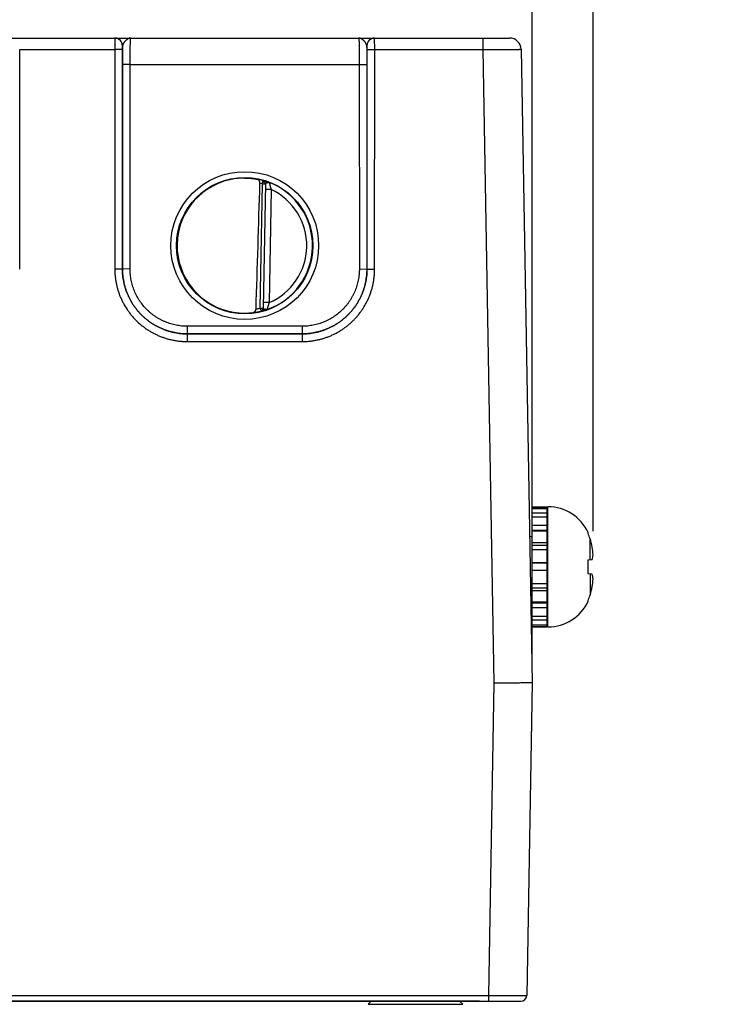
# Model space of a CAD drawing. Header units: inches. Extents: x 0 to 34, y 0 to 22.
# Tile 9 of 78: x 12.7 to 14.5, y 5.2 to 7.8. Entities that reach past the tile are written whole.
import ezdxf

# ---------------------------------------------------------------- set-up
doc = ezdxf.new("R2010")
doc.units = ezdxf.units.IN
doc.header["$LTSCALE"] = 1.87
doc.header["$MEASUREMENT"] = 0
doc.layers.get('0').update_dxf_attribs({"linetype": 'CONTINUOUS'})
doc.layers.add('DIMENSIONS', color=7, linetype='CONTINUOUS')
doc.styles.get("Standard").update_dxf_attribs({"font": 'txt', "width": 0.8})
doc.dimstyles.new('DIMSTYLE_1', dxfattribs={"dimtxt": 0.15625, "dimasz": 0.1875, "dimexe": 0.125, "dimexo": 0.0625, "dimgap": 0.09, "dimtad": 0, "dimtih": 1, "dimtoh": 1, "dimzin": 4, "dimdsep": 46, "dimtxsty": 'STANDARD', "dimblk": 'CLOSED', "dimblk1": 'CLOSED', "dimblk2": 'CLOSED', "dimcen": 0.09, "dimadec": 0, "dimazin": 0, "dimtfac": 1, "dimtofl": 0, "dimtmove": 0, "dimatfit": 3, "dimldrblk": 'CLOSED', "dimfxl": 1, "dimtolj": 1, "dimtzin": 4, "dimarcsym": 0})

# ---------------------------------------------------------------- blocks, each defined once
blk = doc.blocks.new('*D22')
at = {"layer": 'DIMENSIONS', "color": 2, "linetype": 'CONTINUOUS'}
blk.add_line((14.0405, 6.1321), (14.0405, 8.4305), dxfattribs=at)
at = {"layer": 'DIMENSIONS', "color": 2, "linetype": 'CONTINUOUS', "insert": (13.9624, 8.5086), "char_height": 0.15625, "width": 1.53125, "attachment_point": 1, "rotation": 90, "line_spacing_factor": 0.9}
blk.add_mtext('7.01{\\Ftxt.shx;\\W1.000000;\\H0.156250; }[178,1]', dxfattribs=at)
blk = doc.blocks.new('_CLOSED')
at = {"color": 0, "linetype": 'BYBLOCK'}
for p, q in [((0, 0), (-1, 0.167)), ((-1, 0.167), (-1, -0.167)), ((-1, -0.167), (0, 0)), ((-1, 0), (0, 0))]:
    blk.add_line(p, q, dxfattribs=at)
blk = doc.blocks.new('*D23')
at = {"layer": 'DIMENSIONS', "color": 2, "linetype": 'CONTINUOUS'}
for p, q in [((14.4196, 8.1441), (14.4196, 8.4305)), ((14.2, 8.009), (14.4196, 8.1441)), ((14.2, 6.4663), (14.2, 8.009))]:
    blk.add_line(p, q, dxfattribs=at)
at = {"layer": 'DIMENSIONS', "color": 2, "linetype": 'CONTINUOUS', "insert": (14.3415, 8.5086), "char_height": 0.15625, "width": 1.53125, "attachment_point": 1, "rotation": 90, "line_spacing_factor": 0.9}
blk.add_mtext('7.17{\\Ftxt.shx;\\W1.000000;\\H0.156250; }[182,2]', dxfattribs=at)

msp = doc.modelspace()

# ---------------------------------------------------------------- linework, layer by layer
at = {"color": 7, "linetype": 'CONTINUOUS'}
for p, q in [((9.9312, 7.7586), (13.9815, 7.7586)), ((12.9472, 7.7586), (12.947, 7.7284)), ((13.628, 7.7284), (13.6278, 7.7586)), ((13.9115, 7.7586), (13.9115, 7.7284)), ((12.6979, 7.153), (12.698, 7.7284)), ((12.698, 7.7284), (12.947, 7.7284)), ((12.967, 7.7285), (12.947, 7.7284)), ((12.947, 7.7284), (12.9471, 7.153)), ((12.9672, 7.7386), (12.967, 7.7285)), ((12.967, 7.7285), (12.9671, 7.1532)), ((12.9675, 7.7386), (12.9672, 7.7386)), ((12.9673, 7.6894), (12.9675, 7.7386)), ((13.6078, 7.7386), (13.6075, 7.7386)), ((13.6075, 7.7386), (13.6077, 7.6894)), ((13.608, 7.7285), (13.6078, 7.7386)), ((13.6079, 7.1532), (13.608, 7.7285)), ((13.608, 7.7285), (13.628, 7.7284)), ((13.6279, 7.153), (13.628, 7.7284)), ((13.628, 7.7284), (13.9115, 7.7284)), ((13.9115, 7.7284), (13.9405, 6.0688)), ((14.0115, 7.7291), (14.0405, 6.0696)), ((12.9672, 7.1533), (12.9673, 7.6894)), ((12.9873, 7.6892), (12.9673, 7.6894)), ((12.9872, 7.1531), (12.9873, 7.6892)), ((12.9873, 7.6892), (13.5877, 7.6892)), ((13.5877, 7.6892), (13.6077, 7.6894)), ((13.5877, 7.6892), (13.5878, 7.1531)), ((13.6077, 7.6894), (13.6078, 7.1533)), ((13.3332, 7.3764), (13.3355, 7.3847)), ((13.3355, 7.3847), (13.3355, 7.3851)), ((13.3283, 7.0507), (13.3339, 7.3755)), ((13.3418, 7.3754), (13.3339, 7.3755)), ((13.3418, 7.3766), (13.3361, 7.0502)), ((13.3566, 7.3618), (13.3416, 7.362)), ((13.3566, 7.3618), (13.3514, 7.0651)), ((12.9671, 7.1532), (12.9471, 7.153)), ((12.9671, 7.1532), (12.9672, 7.1533)), ((12.9872, 7.1531), (12.9672, 7.1533)), ((13.5878, 7.1531), (13.6078, 7.1533)), ((13.6079, 7.1532), (13.6078, 7.1533)), ((13.6079, 7.1532), (13.6279, 7.153)), ((13.3283, 7.0507), (13.3361, 7.0506)), ((13.3283, 7.0507), (13.3302, 7.0431)), ((13.3514, 7.0651), (13.3364, 7.0654)), ((13.3302, 7.0427), (13.3302, 7.0431)), ((13.4379, 7.0031), (13.1371, 7.0031)), ((13.1371, 7.0031), (13.1371, 6.9833)), ((13.4379, 7.0031), (13.4379, 6.9833)), ((13.1371, 6.9833), (13.4379, 6.9833)), ((13.4379, 6.9833), (13.1371, 6.9833)), ((13.1371, 6.9833), (13.1371, 6.9631)), ((13.4379, 6.9833), (13.4379, 6.9631)), ((13.1371, 6.9631), (13.4379, 6.9631)), ((14.0405, 6.5299), (14.0799, 6.5299)), ((14.0405, 6.2149), (14.0405, 6.5299)), ((14.0799, 6.2149), (14.0799, 6.5299)), ((14.0819, 6.2149), (14.0819, 6.5299)), ((14.0405, 6.5289), (14.0799, 6.5289)), ((14.0405, 6.5256), (14.0799, 6.5256)), ((14.0405, 6.5137), (14.0799, 6.5137)), ((14.0405, 6.5039), (14.0799, 6.5039)), ((14.0405, 6.4816), (14.0799, 6.4816)), ((14.0405, 6.4688), (14.0799, 6.4688)), ((14.0405, 6.4666), (14.0799, 6.4666)), ((14.1871, 6.4603), (14.1871, 6.4622)), ((14.0405, 6.4512), (14.0338, 6.4512)), ((14.0405, 6.4364), (14.0799, 6.4364)), ((14.0405, 6.4296), (14.0799, 6.4296)), ((14.1923, 6.3912), (14.1923, 6.4464)), ((14.0405, 6.418), (14.0799, 6.418)), ((14.0405, 6.3836), (14.0799, 6.3836)), ((14.0405, 6.3835), (14.0799, 6.3835)), ((14.1871, 6.3907), (14.1979, 6.3918)), ((14.1871, 6.3542), (14.1871, 6.3907)), ((14.0405, 6.3639), (14.0799, 6.3639)), ((14.1979, 6.353), (14.1871, 6.3542)), ((14.1923, 6.3536), (14.1923, 6.2985)), ((14.0405, 6.3292), (14.0799, 6.3292)), ((14.0405, 6.3172), (14.0799, 6.3172)), ((14.0405, 6.3107), (14.0799, 6.3107)), ((14.0405, 6.2937), (14.0366, 6.2937)), ((14.0405, 6.2812), (14.0799, 6.2812)), ((14.0405, 6.2782), (14.0799, 6.2782)), ((14.1871, 6.2826), (14.1871, 6.2845)), ((14.0405, 6.2659), (14.0799, 6.2659)), ((14.0405, 6.2435), (14.0799, 6.2435)), ((14.0405, 6.2333), (14.0799, 6.2333)), ((14.0405, 6.2207), (14.0799, 6.2207)), ((14.0405, 6.2166), (14.0799, 6.2166)), ((14.0405, 6.2149), (14.0799, 6.2149)), ((13.9405, 6.0688), (13.9262, 5.2488)), ((14.0405, 6.0696), (14.0262, 5.2486)), ((7.1402, 5.2488), (13.9262, 5.2488)), ((13.9262, 5.2488), (13.9262, 5.2339)), ((13.9262, 5.2488), (14.0262, 5.2486)), ((7.0552, 5.2339), (14.0112, 5.2339)), ((13.8828, 5.2339), (12.1413, 5.2339)), ((13.6185, 5.2339), (13.6105, 5.2259)), ((13.6186, 5.2339), (13.6105, 5.2259)), ((13.6105, 5.2259), (13.719, 5.2259)), ((13.6105, 5.2259), (13.6106, 5.2259)), ((13.719, 5.2259), (13.7501, 5.2259)), ((13.7501, 5.2259), (13.7989, 5.2259)), ((13.7989, 5.2259), (13.8586, 5.2259)), ((13.8506, 5.2339), (13.8586, 5.2259)), ((13.8506, 5.2339), (13.8586, 5.2259)), ((13.8585, 5.2259), (13.8586, 5.2259)), ((13.903, 5.2339), (13.8828, 5.2339)), ((13.8828, 5.2339), (13.8828, 5.2339)), ((13.903, 5.2339), (13.903, 5.2339)), ((13.949, 5.2339), (13.9492, 5.2339))]:
    msp.add_line(p, q, dxfattribs=at)
for centre, radius in [((13.2875, 7.2147), 0.1937), ((13.2875, 7.2146), 0.1787)]:
    msp.add_circle(centre, radius, dxfattribs=at)
for centre, radius, start, end in [((12.9472, 7.7386), 0.02, 359.995, 89.995), ((12.9475, 7.7386), 0.02, 359.9949, 89.9948), ((13.6275, 7.7386), 0.02, 90.0052, 180.0051), ((13.6278, 7.7386), 0.02, 90.005, 180.005), ((13.9815, 7.7286), 0.03, 1, 90), ((13.2866, 7.2216), 0.1701, 89.6908, 97.6004), ((13.2875, 7.2146), 0.1768, 74.2378, 79.1727), ((13.3332, 7.3768), 0.00866, 359.0033, 74.2791), ((13.3332, 7.3764), 0.00866, 359.0004, 74.2463), ((-111.1623, 11.0937), 124.5451, 358.138646, 358.290337), ((13.2875, 7.2146), 0.1681, 74.2378, 76.2776), ((13.3341, 7.3764), 0.00771, 358.9975, 1.5841), ((13.2875, 7.2146), 0.1776, 289.2017, 68.7984), ((13.2875, 7.2146), 0.1626, 293.1447, 64.8553), ((13.2875, 7.2146), 0.1689, 280.096, 283.9697), ((13.3283, 7.0507), 0.00787, 283.9618, 358.9995), ((13.3283, 7.0504), 0.00787, 283.9293, 358.9961), ((13.2863, 7.2076), 0.1699, 260.3962, 270.3988), ((13.2864, 7.2036), 0.1659, 270.3796, 277.8481), ((13.2875, 7.2146), 0.1768, 277.0061, 283.9694), ((14.0819, 6.4142), 0.1157, 24.4946, 90), ((14.074, 6.459), 0.00787, 318.2837, 360), ((14.0776, 6.4119), 0.1197, 16.7008, 23.8214), ((13.9461, 6.3725), 0.257, 11.5946, 16.7105), ((14.01, 6.394), 0.1902, 2.9646, 9.116), ((14.01, 6.3509), 0.1902, 350.884, 357.0354), ((14.0776, 6.3329), 0.1197, 336.1786, 343.2992), ((13.9461, 6.3724), 0.257, 343.2895, 348.4054), ((13.946, 6.3724), 0.2571, 347.6231, 348.4051), ((14.074, 6.2858), 0.00787, 0, 41.7163), ((14.0819, 6.3306), 0.1157, 270, 335.5054), ((14.0112, 5.2489), 0.015, 270.0029, 359), ((13.903, 5.2437), 0.00984, 269.9994, 274.3899)]:
    msp.add_arc(centre, radius, start, end, dxfattribs=at)
msp.add_ellipse((13.2875, 7.2147), major_axis=(0, 0.1771), ratio=1, start_param=0.132587, end_param=2.974099, dxfattribs=at)
for points, knots in [([(12.9888, 7.7586), (12.9886, 7.7586), (12.988, 7.7586), (12.9872, 7.7585), (12.9864, 7.7584), (12.9853, 7.7581), (12.9839, 7.7577), (12.9823, 7.757), (12.9807, 7.7561), (12.9791, 7.755), (12.9776, 7.7537), (12.9763, 7.7526), (12.9753, 7.7516), (12.9746, 7.7508), (12.9738, 7.75), (12.9731, 7.7492), (12.9724, 7.7483), (12.9717, 7.7475), (12.9711, 7.7466), (12.9705, 7.7457), (12.9699, 7.7448), (12.9694, 7.7439), (12.9689, 7.743), (12.9685, 7.7421), (12.9681, 7.7412), (12.9678, 7.7404), (12.9676, 7.7395), (12.9675, 7.7389), (12.9675, 7.7386)], [0, 0, 0, 0, 0.026145, 0.052369, 0.078796, 0.105533, 0.160272, 0.217156, 0.276559, 0.33866, 0.403366, 0.470418, 0.504687, 0.53935, 0.574316, 0.609489, 0.644756, 0.679998, 0.715081, 0.749862, 0.784187, 0.8179, 0.850849, 0.88289, 0.913883, 0.943732, 0.97241, 1, 1, 1, 1]), ([(12.9873, 7.6892), (12.9873, 7.6915), (12.9873, 7.696), (12.9873, 7.7028), (12.9873, 7.7094), (12.9874, 7.7158), (12.9874, 7.7219), (12.9875, 7.7277), (12.9876, 7.7332), (12.9877, 7.7382), (12.9878, 7.7421), (12.9879, 7.745), (12.988, 7.7469), (12.988, 7.7487), (12.9881, 7.7504), (12.9882, 7.7519), (12.9882, 7.7533), (12.9883, 7.7545), (12.9884, 7.7554), (12.9884, 7.7561), (12.9884, 7.7565), (12.9885, 7.7569), (12.9885, 7.7573), (12.9886, 7.7576), (12.9886, 7.7579), (12.9886, 7.7581), (12.9887, 7.7583), (12.9887, 7.7584), (12.9887, 7.7584), (12.9887, 7.7585), (12.9887, 7.7585), (12.9888, 7.7586), (12.9888, 7.7586), (12.9888, 7.7586), (12.9888, 7.7586), (12.9888, 7.7586), (12.9888, 7.7586)], [0, 0, 0, 0, 0.098183, 0.195347, 0.290566, 0.382934, 0.471571, 0.555633, 0.634321, 0.706886, 0.772639, 0.802764, 0.830956, 0.857151, 0.881285, 0.903302, 0.92315, 0.940783, 0.95616, 0.962991, 0.969246, 0.974922, 0.980015, 0.984523, 0.988445, 0.991781, 0.994531, 0.995688, 0.9967, 0.99757, 0.998298, 0.998891, 0.999357, 0.999547, 0.999714, 1, 1, 1, 1]), ([(13.6075, 7.7386), (13.6074, 7.7389), (13.6074, 7.7395), (13.6072, 7.7404), (13.6069, 7.7412), (13.6065, 7.7421), (13.6061, 7.743), (13.6056, 7.7439), (13.6051, 7.7448), (13.6045, 7.7457), (13.6039, 7.7466), (13.6032, 7.7475), (13.6026, 7.7483), (13.6016, 7.7495), (13.6007, 7.7505), (13.5997, 7.7516), (13.5987, 7.7526), (13.5974, 7.7537), (13.5958, 7.755), (13.5943, 7.7561), (13.5927, 7.757), (13.591, 7.7577), (13.5897, 7.7581), (13.5886, 7.7584), (13.5878, 7.7585), (13.587, 7.7586), (13.5864, 7.7586), (13.5862, 7.7586)], [0, 0, 0, 0, 0.02756, 0.056265, 0.086138, 0.117123, 0.149138, 0.182091, 0.215819, 0.250145, 0.284922, 0.320003, 0.355245, 0.390514, 0.460648, 0.495311, 0.52958, 0.596633, 0.661341, 0.723438, 0.782841, 0.839731, 0.894462, 0.921202, 0.947637, 0.973866, 1, 1, 1, 1]), ([(13.5862, 7.7586), (13.5862, 7.7586), (13.5862, 7.7586), (13.5862, 7.7586), (13.5862, 7.7586), (13.5862, 7.7586), (13.5862, 7.7585), (13.5863, 7.7585), (13.5863, 7.7584), (13.5863, 7.7584), (13.5863, 7.7583), (13.5864, 7.7581), (13.5864, 7.7579), (13.5864, 7.7576), (13.5865, 7.7573), (13.5865, 7.7569), (13.5865, 7.7565), (13.5866, 7.7561), (13.5866, 7.7554), (13.5867, 7.7545), (13.5868, 7.7533), (13.5868, 7.7519), (13.5869, 7.7504), (13.587, 7.7487), (13.587, 7.7469), (13.5871, 7.745), (13.5872, 7.7421), (13.5873, 7.7382), (13.5874, 7.7332), (13.5875, 7.7277), (13.5875, 7.7219), (13.5876, 7.7158), (13.5877, 7.7094), (13.5877, 7.7028), (13.5877, 7.696), (13.5877, 7.6915), (13.5877, 7.6892)], [0, 0, 0, 0, 0.000286, 0.000453, 0.000643, 0.001109, 0.001702, 0.00243, 0.0033, 0.004312, 0.005469, 0.008219, 0.011555, 0.015477, 0.019985, 0.025078, 0.030754, 0.037009, 0.04384, 0.059217, 0.07685, 0.096698, 0.118715, 0.142849, 0.169044, 0.197236, 0.227361, 0.293114, 0.365679, 0.444367, 0.528429, 0.617066, 0.709434, 0.804653, 0.901817, 1, 1, 1, 1]), ([(13.9115, 7.7284), (13.9148, 7.7284), (13.9213, 7.7284), (13.931, 7.7285), (13.9404, 7.7285), (13.9497, 7.7286), (13.9585, 7.7286), (13.9669, 7.7287), (13.9736, 7.7287), (13.9786, 7.7288), (13.9822, 7.7288), (13.9856, 7.7288), (13.9888, 7.7289), (13.9918, 7.7289), (13.9946, 7.7289), (13.9972, 7.7289), (13.9996, 7.729), (14.0019, 7.729), (14.0036, 7.729), (14.0048, 7.729), (14.0057, 7.729), (14.0065, 7.729), (14.0072, 7.7291), (14.0079, 7.7291), (14.0085, 7.7291), (14.0091, 7.7291), (14.0096, 7.7291), (14.01, 7.7291), (14.0104, 7.7291), (14.0106, 7.7291), (14.0108, 7.7291), (14.0109, 7.7291), (14.011, 7.7291), (14.0112, 7.7291), (14.0112, 7.7291), (14.0113, 7.7291), (14.0114, 7.7291), (14.0114, 7.7291), (14.0115, 7.7291), (14.0115, 7.7291), (14.0115, 7.7291), (14.0115, 7.7291), (14.0115, 7.7291), (14.0115, 7.7291), (14.0115, 7.7291), (14.0115, 7.7291), (14.0115, 7.7291)], [0, 0, 0, 0, 0.098012, 0.195081, 0.290272, 0.382667, 0.471378, 0.55555, 0.634372, 0.671538, 0.707085, 0.74093, 0.772989, 0.803187, 0.83145, 0.857709, 0.881903, 0.903971, 0.923862, 0.932976, 0.941528, 0.949512, 0.956925, 0.963761, 0.970016, 0.975687, 0.980771, 0.985263, 0.989162, 0.990889, 0.992466, 0.993893, 0.995171, 0.996299, 0.997278, 0.998106, 0.998783, 0.999066, 0.999311, 0.999518, 0.999688, 0.99982, 0.999916, 0.999974, 0.999991, 1, 1, 1, 1]), ([(13.2875, 7.3918), (13.2906, 7.3917), (13.2966, 7.3915), (13.3053, 7.3908), (13.3133, 7.3897), (13.3183, 7.3887), (13.3207, 7.3882)], [0, 0, 0, 0, 0.277541, 0.53923, 0.781189, 1, 1, 1, 1]), ([(13.3274, 7.3779), (13.3274, 7.3783), (13.3274, 7.3789), (13.3273, 7.3799), (13.3271, 7.3809), (13.3269, 7.3818), (13.3266, 7.3827), (13.3262, 7.3838), (13.3256, 7.3848), (13.325, 7.3857), (13.3244, 7.3862), (13.3239, 7.3867), (13.3233, 7.3872), (13.3227, 7.3875), (13.322, 7.3878), (13.3214, 7.3881), (13.3209, 7.3882), (13.3207, 7.3882)], [0, 0, 0, 0, 0.076188, 0.151509, 0.225275, 0.296991, 0.36635, 0.433206, 0.559366, 0.619072, 0.67681, 0.732881, 0.787617, 0.841362, 0.894459, 0.947237, 1, 1, 1, 1]), ([(13.3355, 7.3851), (13.3355, 7.3851), (13.3355, 7.3851), (13.3355, 7.3851), (13.3355, 7.3851), (13.3355, 7.3851), (13.3355, 7.3851), (13.3356, 7.3851), (13.3356, 7.3851), (13.3356, 7.3851), (13.3356, 7.3851), (13.3357, 7.3851), (13.3358, 7.3851), (13.3358, 7.3851), (13.3359, 7.3851), (13.336, 7.385), (13.3362, 7.385), (13.3365, 7.385), (13.3367, 7.3849), (13.337, 7.3848), (13.3375, 7.3847), (13.3382, 7.3845), (13.3391, 7.3843), (13.3402, 7.384), (13.3413, 7.3837), (13.3425, 7.3833), (13.3439, 7.3829), (13.3453, 7.3824), (13.3468, 7.3819), (13.3481, 7.3815), (13.3492, 7.3811), (13.3503, 7.3807), (13.3511, 7.3804), (13.3517, 7.3802)], [0, 0, 0, 0, 0.000267, 0.000574, 0.000975, 0.001495, 0.002146, 0.002932, 0.003855, 0.004919, 0.00747, 0.010594, 0.014295, 0.01857, 0.023412, 0.028817, 0.041296, 0.055969, 0.072796, 0.091736, 0.112752, 0.160873, 0.216788, 0.280057, 0.350261, 0.427016, 0.509899, 0.598412, 0.692129, 0.790665, 0.84158, 0.893491, 1, 1, 1, 1]), ([(13.3418, 7.3766), (13.3418, 7.3769), (13.3418, 7.3774), (13.3416, 7.378), (13.3415, 7.3785), (13.3414, 7.3789), (13.3411, 7.3794), (13.3408, 7.3799), (13.3405, 7.3803), (13.3402, 7.3806), (13.3399, 7.3808), (13.3396, 7.381), (13.3392, 7.3811), (13.3389, 7.3812), (13.3385, 7.3813), (13.338, 7.3813), (13.3375, 7.3812), (13.337, 7.3811), (13.3366, 7.3809), (13.3362, 7.3807), (13.3359, 7.3805), (13.3355, 7.3802), (13.3352, 7.3799), (13.3349, 7.3795), (13.3346, 7.3791), (13.3343, 7.3787), (13.3339, 7.3782), (13.3335, 7.3774), (13.3333, 7.3767), (13.3332, 7.3764)], [0, 0, 0, 0, 0.069456, 0.103089, 0.135895, 0.16783, 0.198873, 0.258195, 0.28657, 0.314136, 0.341003, 0.367368, 0.393455, 0.419483, 0.445672, 0.47223, 0.526969, 0.555409, 0.584628, 0.614688, 0.645661, 0.67762, 0.710594, 0.744559, 0.779452, 0.815177, 0.851571, 0.925534, 1, 1, 1, 1]), ([(13.3332, 7.3764), (13.3333, 7.3764), (13.3335, 7.3763), (13.3337, 7.3761), (13.3338, 7.3759), (13.3339, 7.3758), (13.3339, 7.3756), (13.3339, 7.3755), (13.3339, 7.3755)], [0, 0, 0, 0, 0.249784, 0.499547, 0.624708, 0.74984, 0.874934, 1, 1, 1, 1]), ([(13.3418, 7.3766), (13.3418, 7.3767), (13.3418, 7.3768), (13.3419, 7.377), (13.342, 7.3772), (13.3421, 7.3774), (13.3423, 7.3775), (13.3424, 7.3777), (13.3426, 7.3779), (13.3429, 7.3781), (13.3433, 7.3784), (13.3437, 7.3786), (13.344, 7.3787), (13.3443, 7.3789), (13.3447, 7.3791), (13.345, 7.3792), (13.3454, 7.3794), (13.3458, 7.3795), (13.3462, 7.3796), (13.3466, 7.3798), (13.3471, 7.3799), (13.3476, 7.3801), (13.3482, 7.3802), (13.3486, 7.3803), (13.3489, 7.3803), (13.3492, 7.3804), (13.3495, 7.3804), (13.3498, 7.3804), (13.3502, 7.3804), (13.3506, 7.3804), (13.3509, 7.3804), (13.3511, 7.3803), (13.3513, 7.3803), (13.3515, 7.3802), (13.3516, 7.3802), (13.3517, 7.3802)], [0, 0, 0, 0, 0.017515, 0.035215, 0.053583, 0.073058, 0.093895, 0.116231, 0.140133, 0.165621, 0.221283, 0.251385, 0.282865, 0.315572, 0.349362, 0.384106, 0.419701, 0.456073, 0.493087, 0.530499, 0.568085, 0.643132, 0.680434, 0.717622, 0.754708, 0.773106, 0.791328, 0.827169, 0.862246, 0.896557, 0.930292, 0.947336, 0.964742, 0.982388, 1, 1, 1, 1]), ([(13.3517, 7.3802), (13.3517, 7.3802), (13.3517, 7.3801), (13.3517, 7.38), (13.3518, 7.3799), (13.3518, 7.3797), (13.3519, 7.3794), (13.352, 7.379), (13.3521, 7.3783), (13.3523, 7.3776), (13.3525, 7.3769), (13.3526, 7.3764), (13.3527, 7.3758), (13.3529, 7.3752), (13.353, 7.3746), (13.3533, 7.3737), (13.3535, 7.3728), (13.3537, 7.3719), (13.354, 7.3709), (13.3543, 7.3696), (13.3547, 7.3684), (13.355, 7.3673), (13.3553, 7.3663), (13.3558, 7.3644), (13.3562, 7.3628), (13.3566, 7.3618)], [0, 0, 0, 0, 0.002387, 0.007692, 0.015874, 0.026864, 0.040586, 0.056934, 0.097053, 0.146195, 0.173808, 0.203253, 0.234398, 0.267105, 0.301239, 0.33667, 0.410962, 0.449592, 0.489073, 0.570216, 0.653693, 0.696114, 0.7389, 0.825314, 1, 1, 1, 1]), ([(12.9471, 7.153), (12.9471, 7.1499), (12.9472, 7.1437), (12.9479, 7.1344), (12.9491, 7.1251), (12.9507, 7.1159), (12.9527, 7.1068), (12.9552, 7.0979), (12.9581, 7.089), (12.9615, 7.0803), (12.9653, 7.0718), (12.9709, 7.0607), (12.9773, 7.05), (12.9844, 7.0398), (12.9921, 7.03), (13.0025, 7.0185), (13.0141, 7.008), (13.0239, 7.0004), (13.0315, 6.995), (13.0394, 6.99), (13.0475, 6.9854), (13.0558, 6.9812), (13.0644, 6.9775), (13.0731, 6.9741), (13.0819, 6.9712), (13.0909, 6.9687), (13.1, 6.9667), (13.1092, 6.9651), (13.1185, 6.9639), (13.1278, 6.9632), (13.134, 6.9631), (13.1371, 6.9631)], [0, 0, 0, 0, 0.031251, 0.062502, 0.093754, 0.125005, 0.156256, 0.187507, 0.218758, 0.25001, 0.281261, 0.312513, 0.374997, 0.406248, 0.4375, 0.499985, 0.562469, 0.593721, 0.624973, 0.656225, 0.687477, 0.718729, 0.749982, 0.781234, 0.812486, 0.843738, 0.874991, 0.906243, 0.937495, 0.968748, 1, 1, 1, 1]), ([(12.9671, 7.1532), (12.9671, 7.1504), (12.9672, 7.1449), (12.9678, 7.1365), (12.9689, 7.1283), (12.9703, 7.12), (12.9721, 7.1119), (12.9743, 7.1038), (12.977, 7.0959), (12.98, 7.0881), (12.9834, 7.0805), (12.9871, 7.073), (12.9912, 7.0658), (12.9957, 7.0587), (13.0005, 7.0519), (13.0056, 7.0453), (13.0111, 7.039), (13.0168, 7.033), (13.0229, 7.0272), (13.0292, 7.0218), (13.0358, 7.0166), (13.0426, 7.0118), (13.0497, 7.0074), (13.0569, 7.0033), (13.0644, 6.9995), (13.072, 6.9961), (13.0798, 6.9931), (13.0877, 6.9905), (13.0958, 6.9883), (13.1039, 6.9864), (13.1121, 6.985), (13.1204, 6.984), (13.1288, 6.9834), (13.1343, 6.9833), (13.1371, 6.9833)], [0, 0, 0, 0, 0.03125, 0.062499, 0.093749, 0.124999, 0.156248, 0.187498, 0.218748, 0.249997, 0.281247, 0.312497, 0.343747, 0.374996, 0.406246, 0.437496, 0.468746, 0.499996, 0.531246, 0.562496, 0.593746, 0.624996, 0.656246, 0.687496, 0.718746, 0.749996, 0.781247, 0.812497, 0.843747, 0.874998, 0.906248, 0.937499, 0.968749, 1, 1, 1, 1]), ([(13.1371, 6.9833), (13.1343, 6.9833), (13.1288, 6.9834), (13.1205, 6.984), (13.1122, 6.9851), (13.104, 6.9865), (13.0958, 6.9883), (13.0878, 6.9905), (13.0798, 6.9932), (13.0721, 6.9962), (13.0644, 6.9995), (13.057, 7.0033), (13.0497, 7.0074), (13.0427, 7.0119), (13.0358, 7.0167), (13.0293, 7.0218), (13.0229, 7.0273), (13.0169, 7.033), (13.0111, 7.0391), (13.0057, 7.0454), (13.0006, 7.052), (12.9957, 7.0588), (12.9913, 7.0659), (12.9872, 7.0731), (12.9834, 7.0806), (12.98, 7.0882), (12.977, 7.096), (12.9744, 7.1039), (12.9722, 7.112), (12.9704, 7.1201), (12.9689, 7.1283), (12.9679, 7.1366), (12.9673, 7.1449), (12.9672, 7.1505), (12.9672, 7.1533)], [0, 0, 0, 0, 0.03125, 0.062501, 0.093751, 0.125001, 0.156251, 0.187502, 0.218752, 0.250002, 0.281252, 0.312502, 0.343752, 0.375002, 0.406252, 0.437502, 0.468752, 0.500002, 0.531252, 0.562502, 0.593752, 0.625002, 0.656252, 0.687501, 0.718751, 0.750001, 0.781251, 0.812501, 0.843751, 0.875001, 0.90625, 0.9375, 0.96875, 1, 1, 1, 1]), ([(13.1371, 7.0031), (13.1359, 7.0031), (13.1334, 7.0031), (13.1298, 7.0033), (13.1261, 7.0035), (13.1212, 7.0039), (13.1151, 7.0047), (13.1079, 7.0059), (13.1007, 7.0075), (13.0936, 7.0095), (13.0866, 7.0118), (13.0797, 7.0145), (13.073, 7.0175), (13.0664, 7.0208), (13.06, 7.0244), (13.0538, 7.0283), (13.0477, 7.0326), (13.0419, 7.0371), (13.0364, 7.0419), (13.0293, 7.0487), (13.021, 7.0578), (13.0122, 7.0696), (13.0047, 7.0823), (12.9994, 7.0934), (12.9959, 7.1026), (12.9936, 7.1096), (12.9916, 7.1167), (12.99, 7.1238), (12.9887, 7.1311), (12.988, 7.1372), (12.9876, 7.1421), (12.9873, 7.1457), (12.9872, 7.1494), (12.9872, 7.1519), (12.9872, 7.1531)], [0, 0, 0, 0, 0.015627, 0.031255, 0.046883, 0.06251, 0.093763, 0.125015, 0.156268, 0.18752, 0.218773, 0.250025, 0.281278, 0.31253, 0.343783, 0.375035, 0.406287, 0.437539, 0.468792, 0.500044, 0.562529, 0.625014, 0.687499, 0.749983, 0.781235, 0.812486, 0.843738, 0.874989, 0.906241, 0.937492, 0.953119, 0.968746, 0.984373, 1, 1, 1, 1]), ([(13.6078, 7.1533), (13.6078, 7.1505), (13.6077, 7.1449), (13.6071, 7.1366), (13.606, 7.1283), (13.6046, 7.1201), (13.6028, 7.112), (13.6006, 7.1039), (13.5979, 7.096), (13.5949, 7.0882), (13.5916, 7.0806), (13.5878, 7.0731), (13.5837, 7.0659), (13.5792, 7.0588), (13.5744, 7.052), (13.5693, 7.0454), (13.5638, 7.0391), (13.5581, 7.033), (13.5521, 7.0273), (13.5457, 7.0218), (13.5392, 7.0167), (13.5323, 7.0119), (13.5253, 7.0074), (13.518, 7.0033), (13.5106, 6.9995), (13.5029, 6.9962), (13.4951, 6.9932), (13.4872, 6.9905), (13.4792, 6.9883), (13.471, 6.9865), (13.4628, 6.9851), (13.4545, 6.984), (13.4462, 6.9834), (13.4406, 6.9833), (13.4379, 6.9833)], [0, 0, 0, 0, 0.03125, 0.0625, 0.09375, 0.124999, 0.156249, 0.187499, 0.218749, 0.249999, 0.281249, 0.312499, 0.343748, 0.374998, 0.406248, 0.437498, 0.468748, 0.499998, 0.531248, 0.562498, 0.593748, 0.624998, 0.656248, 0.687498, 0.718748, 0.749998, 0.781248, 0.812498, 0.843749, 0.874999, 0.906249, 0.937499, 0.96875, 1, 1, 1, 1]), ([(13.4379, 6.9833), (13.4407, 6.9833), (13.4462, 6.9834), (13.4546, 6.984), (13.4628, 6.985), (13.4711, 6.9864), (13.4792, 6.9883), (13.4873, 6.9905), (13.4952, 6.9931), (13.503, 6.9961), (13.5106, 6.9995), (13.5181, 7.0033), (13.5253, 7.0074), (13.5324, 7.0118), (13.5392, 7.0166), (13.5458, 7.0218), (13.5521, 7.0272), (13.5581, 7.033), (13.5639, 7.039), (13.5693, 7.0453), (13.5745, 7.0519), (13.5793, 7.0587), (13.5838, 7.0658), (13.5879, 7.073), (13.5916, 7.0805), (13.595, 7.0881), (13.598, 7.0959), (13.6006, 7.1038), (13.6029, 7.1119), (13.6047, 7.12), (13.6061, 7.1283), (13.6071, 7.1365), (13.6078, 7.1449), (13.6079, 7.1504), (13.6079, 7.1532)], [0, 0, 0, 0, 0.031251, 0.062501, 0.093752, 0.125002, 0.156253, 0.187503, 0.218753, 0.250004, 0.281254, 0.312504, 0.343754, 0.375004, 0.406254, 0.437504, 0.468754, 0.500004, 0.531254, 0.562504, 0.593754, 0.625004, 0.656253, 0.687503, 0.718753, 0.750003, 0.781252, 0.812502, 0.843752, 0.875001, 0.906251, 0.937501, 0.96875, 1, 1, 1, 1]), ([(13.5878, 7.1531), (13.5878, 7.1519), (13.5878, 7.1494), (13.5876, 7.1457), (13.5874, 7.1421), (13.587, 7.1372), (13.5863, 7.1311), (13.585, 7.1238), (13.5834, 7.1167), (13.5814, 7.1096), (13.5791, 7.1026), (13.5765, 7.0957), (13.5735, 7.089), (13.5702, 7.0824), (13.5665, 7.076), (13.5626, 7.0697), (13.5584, 7.0637), (13.5538, 7.0579), (13.549, 7.0523), (13.5423, 7.0452), (13.5332, 7.037), (13.5213, 7.0282), (13.5087, 7.0206), (13.4976, 7.0154), (13.4884, 7.0118), (13.4814, 7.0095), (13.4743, 7.0075), (13.4671, 7.0059), (13.4599, 7.0047), (13.4538, 7.0039), (13.4489, 7.0035), (13.4452, 7.0033), (13.4415, 7.0031), (13.4391, 7.0031), (13.4379, 7.0031)], [0, 0, 0, 0, 0.015627, 0.031254, 0.046881, 0.062508, 0.093759, 0.125011, 0.156262, 0.187514, 0.218765, 0.250017, 0.281269, 0.31252, 0.343772, 0.375024, 0.406276, 0.437528, 0.46878, 0.500032, 0.562517, 0.625003, 0.687488, 0.749975, 0.781227, 0.81248, 0.843732, 0.874985, 0.906237, 0.93749, 0.953117, 0.968745, 0.984373, 1, 1, 1, 1]), ([(13.4379, 6.9631), (13.441, 6.9631), (13.4472, 6.9632), (13.4565, 6.9639), (13.4658, 6.9651), (13.475, 6.9667), (13.4841, 6.9687), (13.4931, 6.9712), (13.5019, 6.9741), (13.5106, 6.9775), (13.5191, 6.9812), (13.5275, 6.9854), (13.5356, 6.99), (13.5435, 6.995), (13.5511, 7.0004), (13.5585, 7.0061), (13.5655, 7.0122), (13.5723, 7.0187), (13.5787, 7.0254), (13.5848, 7.0325), (13.5906, 7.0398), (13.5959, 7.0474), (13.6009, 7.0553), (13.6055, 7.0634), (13.6097, 7.0718), (13.6135, 7.0803), (13.6168, 7.089), (13.6198, 7.0979), (13.6223, 7.1068), (13.6243, 7.1159), (13.6259, 7.1251), (13.6271, 7.1344), (13.6277, 7.1437), (13.6279, 7.1499), (13.6279, 7.153)], [0, 0, 0, 0, 0.031251, 0.062501, 0.093752, 0.125002, 0.156253, 0.187503, 0.218754, 0.250004, 0.281255, 0.312505, 0.343755, 0.375006, 0.406256, 0.437506, 0.468756, 0.500006, 0.531256, 0.562506, 0.593756, 0.625006, 0.656255, 0.687505, 0.718755, 0.750004, 0.781254, 0.812503, 0.843753, 0.875002, 0.906252, 0.937501, 0.968751, 1, 1, 1, 1]), ([(13.3091, 7.0392), (13.3095, 7.0393), (13.3103, 7.0394), (13.3112, 7.0397), (13.3119, 7.04), (13.3126, 7.0404), (13.3132, 7.0408), (13.3138, 7.0413), (13.3144, 7.0418), (13.3149, 7.0425), (13.3154, 7.0431), (13.3159, 7.0439), (13.3163, 7.0447), (13.3166, 7.0455), (13.3169, 7.0467), (13.3171, 7.0477), (13.3171, 7.0484)], [0, 0, 0, 0, 0.111901, 0.167869, 0.224091, 0.280795, 0.338235, 0.396681, 0.456407, 0.517684, 0.580758, 0.645831, 0.713023, 0.782336, 0.853604, 1, 1, 1, 1]), ([(13.3459, 7.0469), (13.3453, 7.0468), (13.3443, 7.0464), (13.3427, 7.0459), (13.3411, 7.0454), (13.3397, 7.045), (13.3383, 7.0446), (13.337, 7.0442), (13.3358, 7.0439), (13.3347, 7.0436), (13.3337, 7.0434), (13.3328, 7.0432), (13.3321, 7.043), (13.3316, 7.043), (13.3313, 7.0429), (13.3311, 7.0428), (13.3308, 7.0428), (13.3307, 7.0428), (13.3305, 7.0428), (13.3305, 7.0427), (13.3304, 7.0427), (13.3303, 7.0427), (13.3303, 7.0427), (13.3302, 7.0427), (13.3302, 7.0427), (13.3302, 7.0427), (13.3302, 7.0427), (13.3302, 7.0427), (13.3302, 7.0427), (13.3302, 7.0427), (13.3302, 7.0427), (13.3302, 7.0427), (13.3302, 7.0427)], [0, 0, 0, 0, 0.106342, 0.209026, 0.307451, 0.401129, 0.489643, 0.572502, 0.649262, 0.719515, 0.782822, 0.838783, 0.887002, 0.908076, 0.92706, 0.943916, 0.95861, 0.971105, 0.976518, 0.981368, 0.985651, 0.98936, 0.992494, 0.995056, 0.996124, 0.997051, 0.99784, 0.998493, 0.999016, 0.999419, 0.999728, 1, 1, 1, 1]), ([(13.3459, 7.0469), (13.3458, 7.0469), (13.3456, 7.0468), (13.3453, 7.0468), (13.345, 7.0467), (13.3447, 7.0467), (13.3443, 7.0467), (13.3439, 7.0467), (13.3435, 7.0467), (13.3431, 7.0467), (13.3427, 7.0468), (13.3423, 7.0469), (13.3418, 7.047), (13.3414, 7.047), (13.341, 7.0472), (13.3406, 7.0473), (13.3403, 7.0474), (13.3399, 7.0475), (13.3395, 7.0477), (13.3392, 7.0478), (13.3388, 7.0479), (13.3385, 7.0481), (13.3382, 7.0482), (13.3379, 7.0484), (13.3376, 7.0485), (13.3373, 7.0487), (13.3371, 7.0489), (13.3369, 7.049), (13.3367, 7.0492), (13.3365, 7.0494), (13.3364, 7.0495), (13.3363, 7.0497), (13.3362, 7.0499), (13.3361, 7.0501), (13.3361, 7.0502), (13.3361, 7.0502)], [0, 0, 0, 0, 0.037161, 0.055691, 0.07401, 0.110297, 0.146815, 0.183806, 0.221152, 0.258697, 0.296308, 0.333996, 0.371783, 0.409616, 0.44738, 0.484868, 0.521896, 0.558368, 0.594192, 0.629235, 0.663357, 0.696413, 0.72827, 0.758833, 0.788018, 0.815725, 0.841865, 0.866395, 0.889319, 0.910677, 0.930549, 0.949083, 0.966541, 0.98335, 1, 1, 1, 1]), ([(13.3514, 7.0651), (13.351, 7.0641), (13.3505, 7.0625), (13.3499, 7.0607), (13.3496, 7.0597), (13.3493, 7.0586), (13.3489, 7.0574), (13.3485, 7.0561), (13.3482, 7.0552), (13.3479, 7.0542), (13.3477, 7.0533), (13.3474, 7.0525), (13.3472, 7.0518), (13.3471, 7.0512), (13.3469, 7.0507), (13.3468, 7.0501), (13.3466, 7.0495), (13.3463, 7.0486), (13.3461, 7.0477), (13.3459, 7.0471), (13.3459, 7.0469)], [0, 0, 0, 0, 0.174687, 0.261102, 0.303887, 0.346309, 0.429786, 0.510929, 0.55041, 0.589041, 0.663332, 0.698764, 0.732897, 0.765605, 0.796749, 0.826194, 0.853807, 0.902948, 0.973135, 1, 1, 1, 1]), ([(13.1371, 6.9833), (13.1371, 6.9833), (13.1371, 6.9833), (13.1371, 6.9833), (13.1371, 6.9833), (13.1371, 6.9833), (13.1371, 6.9833), (13.1371, 6.9833), (13.1371, 6.9833), (13.1371, 6.9833)], [0, 0, 0, 0, 0.119135, 0.228998, 0.344582, 0.473202, 0.608101, 0.740933, 1, 1, 1, 1]), ([(13.4379, 6.9833), (13.4379, 6.9833), (13.4379, 6.9833), (13.4379, 6.9833), (13.4379, 6.9833), (13.4379, 6.9833), (13.4379, 6.9833), (13.4379, 6.9833), (13.4379, 6.9833), (13.4379, 6.9833)], [0, 0, 0, 0, 0.118747, 0.227775, 0.34281, 0.471644, 0.60715, 0.740439, 1, 1, 1, 1]), ([(14.1979, 6.3918), (14.1984, 6.3938), (14.1993, 6.3978), (14.1999, 6.4018), (14.2, 6.4038)], [0, 0, 0, 0, 0.504909, 1, 1, 1, 1]), ([(14.2, 6.341), (14.1999, 6.343), (14.1993, 6.3471), (14.1984, 6.351), (14.1979, 6.353)], [0, 0, 0, 0, 0.495091, 1, 1, 1, 1]), ([(13.9405, 6.0688), (13.947, 6.0688), (13.9567, 6.0688), (13.9694, 6.0688), (13.9786, 6.0688), (13.9875, 6.0689), (13.9959, 6.0689), (14.0037, 6.0689), (14.011, 6.069), (14.0166, 6.0691), (14.0207, 6.0691), (14.0236, 6.0691), (14.0262, 6.0692), (14.0286, 6.0692), (14.0308, 6.0693), (14.0328, 6.0693), (14.0343, 6.0693), (14.0354, 6.0694), (14.0362, 6.0694), (14.0369, 6.0694), (14.0375, 6.0694), (14.038, 6.0694), (14.0386, 6.0695), (14.039, 6.0695), (14.0394, 6.0695), (14.0397, 6.0695), (14.0399, 6.0695), (14.04, 6.0695), (14.0401, 6.0696), (14.0402, 6.0696), (14.0403, 6.0696), (14.0403, 6.0696), (14.0404, 6.0696), (14.0404, 6.0696), (14.0405, 6.0696), (14.0405, 6.0696), (14.0405, 6.0696), (14.0405, 6.0696)], [0, 0, 0, 0, 0.195058, 0.290238, 0.382623, 0.471324, 0.555487, 0.634302, 0.707008, 0.772906, 0.803101, 0.831361, 0.857619, 0.88181, 0.903877, 0.923767, 0.941431, 0.949415, 0.956827, 0.963664, 0.96992, 0.975591, 0.980676, 0.98517, 0.989072, 0.992378, 0.993808, 0.995089, 0.99622, 0.997201, 0.998033, 0.998394, 0.998718, 0.999259, 0.999659, 0.999911, 1, 1, 1, 1])]:
    msp.add_open_spline(points, degree=3, knots=knots, dxfattribs=at)

# ---------------------------------------------------------------- dimensions: what is measured, and where the dimension line sits
at = {"layer": 'DIMENSIONS', "color": 2, "linetype": 'CONTINUOUS'}
for feature_location, offset, dtype, origin, picture, middle in [((14.0405, 6.1321), (0, 2.2984), 1, (7.0269, 6.0696), '*D22', (14.0405, 9.2743)), ((14.2, 6.4663), (0.2196, 1.9642), 0, (7.0269, 6.4038), '*D23', (14.4196, 9.2743))]:
    dim = msp.add_ordinate_dim(feature_location=feature_location, offset=offset, dtype=dtype, origin=origin, dimstyle='DIMSTYLE_1', override={"dimtad": 1, "dimtih": 0, "dimtoh": 0}, dxfattribs=at)
    dim.commit()
    dim.dimension.update_dxf_attribs({"geometry": picture, "text_midpoint": middle})

doc.saveas('drawing.dxf')
